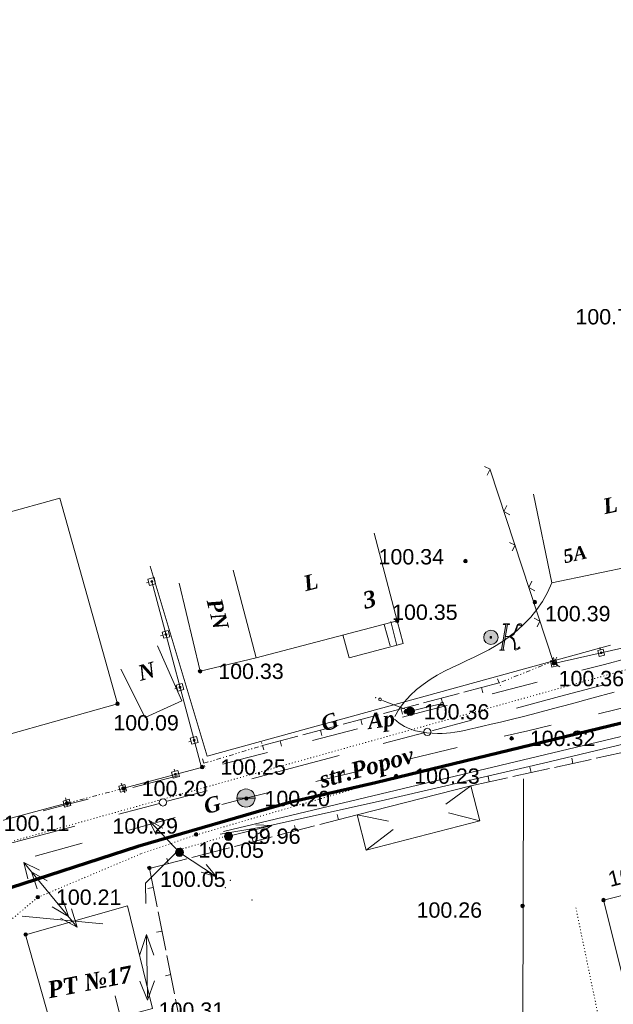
# Model space of a CAD drawing. Header units: millimetres. Extents: x 9396 to 25236, y 15106 to 31102.
# Tile 207 of 256: x 11472 to 11538, y 16550 to 16659. Entities that reach past the tile are written whole.
import ezdxf
from ezdxf.enums import TextEntityAlignment as Align

# ---------------------------------------------------------------- set-up
doc = ezdxf.new("R2010")
doc.units = ezdxf.units.MM
for name, pattern in [('DIVIDE', [1.25, 0.5, -0.25, 0, -0.25, 0, -0.25]), ('DOT', [0.25, 0, -0.25]), ('HIDDEN', [0.375, 0.25, -0.125])]:
    doc.linetypes.add(name, pattern=pattern)
for name, color, linetype, lineweight, true_color in [('1001010', 7, 'Continuous', 9, 0x000000), ('10010110', 7, 'Continuous', 20, 0xa25100), ('1070000', 7, 'DOT', 9, 0x000000), ('2030012', 7, 'Continuous', 9, 0x000000), ('21100200', 7, 'HIDDEN', 0, 0x800080), ('3000105', 7, 'DIVIDE', 9, 0x000000), ('3000130', 7, 'Continuous', 9, 0x000000), ('3000210', 7, 'Continuous', 9, 0x000000), ('3000220', 7, 'Continuous', 9, 0x000000), ('3000260', 7, 'Continuous', 9, 0x000000), ('5010123', 7, 'Continuous', 9, 0x008000), ('5010210', 7, 'Continuous', 20, 0x008000), ('5010410', 7, 'Continuous', 9, 0x000000), ('5010420', 7, 'Continuous', 9, 0x000000), ('6011210', 1, 'Continuous', 9, 0xff0000), ('6011300', 1, 'Continuous', 20, 0xff0000), ('6011400', 7, 'Continuous', 9, 0xc0c0c0), ('8010110', 7, 'Continuous', 20, 0x0080ff), ('8010120', 7, 'Continuous', 20, 0x0080ff), ('9010110', 7, 'Continuous', 9, 0x000000), ('9010120', 7, 'Continuous', 20, 0x000000)]:
    doc.layers.add(name, color=color, linetype=linetype, lineweight=lineweight, true_color=true_color)
doc.layers.add('Канализация', color=1, linetype='Continuous', lineweight=70)
doc.styles.add('1', font='timesbi.ttf', dxfattribs={"height": 0.0012697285})
doc.styles.add('10', font='timesbi.ttf', dxfattribs={"height": 0.001481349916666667})
doc.styles.add('2', font='timesbi.ttf', dxfattribs={"height": 0.001692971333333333})
doc.styles.add('3', font='timesbi.ttf', dxfattribs={"height": 0.001692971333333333})
doc.styles.add('9', font='timesbi.ttf', dxfattribs={"height": 0.001692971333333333})
doc.styles.add('F2', font='arial.ttf', dxfattribs={"height": 0.001692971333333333})

# ---------------------------------------------------------------- blocks, each defined once
blk = doc.blocks.new('SYMBOL21100200')
at = {"true_color": 0x800080}
h = blk.add_hatch(color=216, dxfattribs=at)
edge = h.paths.add_edge_path()
edge.add_arc((0, 0), 0.1, 0, 360)
at = {"color": 216, "linetype": 'Continuous', "lineweight": 0, "true_color": 0x800080}
blk.add_circle((0, 0), 0.1, dxfattribs=at)
blk = doc.blocks.new('SYMBOL5010410')
at = {"true_color": 0xffffff}
for points in [[(0.6715, 0.711), (0.8295, 0.711), (0.5925, -0.6715), (0.474, -0.711), (0.7505, -0.711), (0.6715, -0.6715), (0.9085, 0.711), (1.027, 0.711), (1.027, 0.7505), (0.711, 0.7505)], [(1, 0.05), (1.15, 0.15), (1.3035, 0.2765), (1.3825, 0.474), (1.4615, 0.711), (1.5405, 0.7505), (1.659, 0.7505), (1.6985, 0.6715), (1.659, 0.632), (1.58, 0.6715), (1.5405, 0.711), (1.4615, 0.632), (1.422, 0.4345), (1.264, 0.158), (1.106, 0.0395), (1.264, -0.079), (1.343, -0.316), (1.343, -0.553), (1.3825, -0.632), (1.501, -0.5925), (1.58, -0.5135), (1.6195, -0.5925), (1.4615, -0.6715), (1.3825, -0.711), (1.3035, -0.6715), (1.3035, -0.553), (1.3035, -0.316), (1.2245, -0.1185), (1.106, 0)], [(-0.0395, -0.0395), (0.0395, -0.0395), (0.0395, 0.0395), (-0.0395, 0.0395)]]:
    blk.add_hatch(color=7, dxfattribs=at).paths.add_polyline_path(points)
h = blk.add_hatch(color=7, dxfattribs=at)
edge = h.paths.add_edge_path()
edge.add_arc((0, 0), 0.395, 0, 360)
at = {"color": 18, "linetype": 'Continuous', "lineweight": 0, "true_color": 0x000000, "flags": 128}
for points in [[(0.6715, 0.711), (0.8295, 0.711), (0.5925, -0.6715), (0.474, -0.711), (0.7505, -0.711), (0.6715, -0.6715), (0.9085, 0.711), (1.027, 0.711), (1.027, 0.7505), (0.711, 0.7505), (0.6715, 0.711)], [(1, 0.05), (1, 0.05), (1.15, 0.15), (1.3035, 0.2765), (1.3825, 0.474), (1.4615, 0.711), (1.5405, 0.7505), (1.659, 0.7505), (1.6985, 0.6715), (1.659, 0.632), (1.58, 0.6715), (1.5405, 0.711), (1.4615, 0.632), (1.422, 0.4345), (1.264, 0.158), (1.106, 0.0395), (1.264, -0.079), (1.343, -0.316), (1.343, -0.553), (1.3825, -0.632), (1.501, -0.5925), (1.58, -0.5135), (1.6195, -0.5925), (1.4615, -0.6715), (1.3825, -0.711), (1.3035, -0.6715), (1.3035, -0.553), (1.3035, -0.316), (1.2245, -0.1185), (1.106, 0), (1, 0.05)], [(-0.0395, -0.0395), (0.0395, -0.0395), (0.0395, 0.0395), (-0.0395, 0.0395)]]:
    blk.add_lwpolyline(points, close=True, dxfattribs=at)
blk.add_lwpolyline([(1, 0.05), (0.8, 0.05)], dxfattribs=at)
at = {"color": 3, "linetype": 'Continuous', "lineweight": 0, "true_color": 0x00ea00}
blk.add_circle((0, 0), 0.395, dxfattribs=at)
blk = doc.blocks.new('SYMBOL2030012')
at = {"true_color": 0xffffff}
h = blk.add_hatch(color=7, dxfattribs=at)
edge = h.paths.add_edge_path()
edge.add_arc((0, 0), 0.225, 0, 360)
at = {"true_color": 0x000000}
h = blk.add_hatch(color=18, dxfattribs=at)
edge = h.paths.add_edge_path()
edge.add_arc((0, 0), 0.05, 0, 360)
at = {"color": 18, "linetype": 'Continuous', "lineweight": 0, "true_color": 0x000000}
for radius in [0.225, 0.05]:
    blk.add_circle((0, 0), radius, dxfattribs=at)
blk = doc.blocks.new('SYMBOL5010420')
at = {"true_color": 0xffffff}
h = blk.add_hatch(color=7, dxfattribs=at)
edge = h.paths.add_edge_path()
edge.add_arc((0, 0), 0.5, 0, 360)
at = {"color": 18, "linetype": 'Continuous', "lineweight": 9, "true_color": 0x000000, "flags": 128}
blk.add_lwpolyline([(-0.5, 0), (0.5, 0)], dxfattribs=at)
at = {"color": 18, "linetype": 'Continuous', "lineweight": 9, "true_color": 0x000000}
blk.add_circle((0, 0), 0.5, dxfattribs=at)

msp = doc.modelspace()

# ---------------------------------------------------------------- linework, layer by layer
at = {"layer": '1001010', "color": 253}
for p, q in [((11531.06583698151, 16596.42985991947), (11529.03091098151, 16606.22065991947)), ((11511.43135698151, 16601.92985991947), (11513.97918298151, 16592.25985991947)), ((11531.06597498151, 16596.42985991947), (11546.53798298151, 16599.64545991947)), ((11495.85506698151, 16597.82585991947), (11498.40293898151, 16588.15585991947)), ((11492.22718498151, 16586.68145991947), (11489.90505898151, 16596.40825991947)), ((11513.97918298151, 16592.25985991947), (11498.40277698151, 16588.15585991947)), ((11513.94624698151, 16589.54049991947), (11513.26866698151, 16592.18293991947)), ((11514.65117298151, 16589.74145991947), (11513.97918298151, 16592.25985991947)), ((11513.20086298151, 16589.47273991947), (11512.52337498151, 16591.84417991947)), ((11490.20198898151, 16583.43065991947), (11487.52473413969, 16589.50458908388)), ((11498.40277698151, 16588.15585991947), (11492.22718498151, 16586.68145991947)), ((11486.16838698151, 16581.58945991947), (11483.4671789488, 16586.89616074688)), ((11486.16838698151, 16581.58945991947), (11490.20198898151, 16583.43065991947)), ((11522.11129298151, 16574.04745991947), (11519.35062498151, 16572.02475991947)), ((11509.55837498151, 16570.82505991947), (11510.55298698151, 16566.95065991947)), ((11509.55837498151, 16570.82505991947), (11513.01801298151, 16570.14331991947)), ((11523.10583498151, 16570.17305991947), (11519.62598098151, 16571.06109991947)), ((11510.55298698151, 16566.95065991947), (11513.52277098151, 16569.22555991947)), ((11536.75799098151, 16561.43745991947), (11548.84407698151, 16564.46701991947)), ((11484.20752098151, 16560.78305991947), (11472.94398498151, 16557.61705991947))]:
    msp.add_line(p, q, dxfattribs=at)
for points in [[(11476.72167233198, 16605.798395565, 0), (11457.59807504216, 16600.49698819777, 0), (11463.88934024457, 16578.09690496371, 0)], [(11476.72167233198, 16605.798395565, 0), (11483.09783048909, 16583.0954081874, 0.07890326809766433), (11463.95227064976, 16577.71835733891, 0.07890326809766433)], [(11514.65117298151, 16589.74145991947, 0), (11508.65797098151, 16588.16105991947, 0), (11507.98372698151, 16590.69233991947, 0)], [(11510.55298698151, 16566.95065991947, 0), (11523.10583498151, 16570.17305991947, 0), (11522.11129298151, 16574.04745991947, 0), (11509.55837498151, 16570.82505991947, 0)], [(11548.84407698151, 16564.46701991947, 0), (11554.49798298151, 16541.93745991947, 0), (11542.41799298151, 16538.85745991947, 0), (11536.75799098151, 16561.43745991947, 0)], [(11472.94398498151, 16557.61705991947, 0), (11476.05797698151, 16546.53745991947, 0), (11486.97798698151, 16549.45745991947, 0), (11484.20752098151, 16560.78305991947, 0)]]:
    msp.add_polyline3d(points, dxfattribs=at)
at = {"layer": '10010110'}
for points in [[(11513.71944980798, 16581.69050795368, 0), (11514.20975670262, 16582.54472254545, 0), (11514.77743180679, 16583.31951546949, 0), (11515.41190370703, 16584.02170436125, 0), (11516.1026009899, 16584.65810685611, 0), (11516.83895224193, 16585.23554058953, 0), (11517.61038604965, 16585.7608231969, 0), (11518.40633099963, 16586.24077231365, 0), (11519.21621567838, 16586.68220557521, 0), (11520.03098787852, 16587.0926861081, 0), (11520.84767221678, 16587.48275900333, 0), (11521.66481251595, 16587.86371484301, 0), (11522.48095259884, 16588.24684420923, 0), (11523.29463628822, 16588.64343768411, 0), (11524.10440740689, 16589.06478584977, 0), (11524.90880977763, 16589.5221792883, 0), (11525.70638722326, 16590.02690858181, 0), (11526.49451026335, 16590.58890914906, 0), (11527.26585620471, 16591.21269575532, 0), (11528.01192905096, 16591.9014280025, 0), (11528.72423280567, 16592.65826549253, 0), (11529.39427147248, 16593.48636782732, 0), (11530.01354905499, 16594.3888946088, 0), (11530.57356955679, 16595.36900543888, 0), (11531.06583698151, 16596.42985991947, 0)], [(11537.93691032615, 16584.38459447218, 0), (11535.4781410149, 16583.71622126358, 0), (11533.23768868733, 16583.10493737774, 0), (11531.23981598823, 16582.56817282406, 0), (11529.47398643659, 16582.10375839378, 0), (11527.92096376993, 16581.70462507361, 0), (11526.56151172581, 16581.36370385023, 0), (11525.37639404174, 16581.07392571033, 0), (11524.34637445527, 16580.82822164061, 0), (11523.45221670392, 16580.61952262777, 0), (11522.67468452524, 16580.44075965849, 0), (11521.99467232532, 16580.28599670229, 0), (11521.3935971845, 16580.15382966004, 0), (11520.85300685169, 16580.0439874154, 0), (11520.35444907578, 16579.95619885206, 0), (11519.87947160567, 16579.89019285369, 0), (11519.40962219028, 16579.84569830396, 0), (11518.92644857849, 16579.82244408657, 0), (11518.41149851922, 16579.82015908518, 0), (11517.85168553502, 16579.84026335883, 0), (11517.2553862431, 16579.89094166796, 0), (11516.63634303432, 16579.98206994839, 0), (11516.00829829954, 16580.1235241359, 0), (11515.38499442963, 16580.3251801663, 0), (11514.78017381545, 16580.59691397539, 0), (11514.20757884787, 16580.94860149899, 0), (11513.68095191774, 16581.39011867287, 0)]]:
    msp.add_polyline3d(points, dxfattribs=at)
at = {"layer": '1070000', "color": 253}
for p, q in [((11491.77277498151, 16568.62785991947), (11513.86678098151, 16575.04345991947)), ((11489.93994556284, 16566.99481862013, 195.6095914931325), (11495.25341069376, 16568.54055393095, 155.2660577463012)), ((11536.56978298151, 16546.79283991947), (11533.65936298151, 16560.81575991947))]:
    msp.add_line(p, q, dxfattribs=at)
for points in [[(11460.55558698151, 16564.87705991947, 0), (11543.21887498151, 16587.96113991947, 0), (11664.39722698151, 16617.32993991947, 0)], [(11592.44759298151, 16593.66465991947, 0), (11553.56643698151, 16584.29329991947, 0), (11513.86678098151, 16575.04345991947, 0)], [(11468.82719098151, 16557.17265991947, 0), (11474.29118698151, 16561.73145991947, 0), (11485.73637898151, 16566.56225991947, 0), (11491.77277498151, 16568.62785991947, 0)]]:
    msp.add_polyline3d(points, dxfattribs=at)
at = {"layer": '3000105', "color": 253}
for p, q in [((11531.36682014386, 16587.87173600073), (11525.25357498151, 16585.39585991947)), ((11531.55451209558, 16587.40830128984), (11531.14158980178, 16588.42785765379)), ((11525.06588302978, 16585.85929463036), (11525.47880532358, 16584.8397382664)), ((11499.25806987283, 16578.01183241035), (11498.93844751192, 16579.06437293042)), ((11492.64518698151, 16576.52625991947), (11499.11278698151, 16578.49025991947)), ((11492.49990409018, 16577.0046874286), (11492.8195264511, 16575.95214690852)), ((11477.52020098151, 16572.12547991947), (11483.76660098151, 16573.74867991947)), ((11483.89235520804, 16573.26475236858), (11483.61569590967, 16574.32939298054)), ((11477.39444675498, 16572.60940747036), (11477.67110605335, 16571.54476685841))]:
    msp.add_line(p, q, dxfattribs=at)
at = {"layer": '3000130', "color": 253}
for p, q in [((11486.31088953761, 16596.42672905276, 100.20121), (11486.55088953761, 16596.49672905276, 100.20121)), ((11531.28438298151, 16587.55225991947), (11546.90998498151, 16591.04105991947)), ((11487.86088953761, 16590.58672905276, 100.20121), (11488.10088953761, 16590.65672905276, 100.20121)), ((11536.37088953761, 16589.30672905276), (11536.43088953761, 16589.05672905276)), ((11531.15088953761, 16588.13672905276), (11531.21088953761, 16587.89672905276)), ((11489.42088953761, 16584.74672905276, 100.20121), (11489.66088953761, 16584.81672905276, 100.20121)), ((11490.98088953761, 16578.90672905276, 100.20121), (11491.22088953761, 16578.97672905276, 100.20121)), ((11489.35088953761, 16575.89672905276, 100.20121), (11489.41088953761, 16575.65672905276, 100.20121)), ((11483.50088953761, 16574.33672905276, 100.20121), (11483.57088953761, 16574.09672905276, 100.20121)), ((11477.36088953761, 16572.70672905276), (11477.43088953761, 16572.46672905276)), ((11453.82716698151, 16565.81305991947), (11477.52020098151, 16572.12547991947))]:
    msp.add_line(p, q, dxfattribs=at)
msp.add_polyline3d([(11483.66039586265, 16573.75741060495, 200.40242), (11492.35515698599, 16576.07601357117, 156.7456183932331), (11486.88575538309, 16596.58626958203, 0)], dxfattribs=at)
for points in [[(11487.31088953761, 16596.33672905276, 100.20121), (11487.13088953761, 16597.01672905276, 100.20121), (11486.46088953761, 16596.83672905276, 100.20121), (11486.64088953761, 16596.15672905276, 100.20121), (11487.31088953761, 16596.33672905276, 100.20121)], [(11486.89088953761, 16596.48672905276, 100.20121), (11486.94088953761, 16596.49672905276, 100.20121), (11486.97088953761, 16596.53672905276, 100.20121), (11486.99088953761, 16596.58672905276, 100.20121), (11486.97088953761, 16596.63672905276, 100.20121), (11486.94088953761, 16596.67672905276, 100.20121), (11486.89088953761, 16596.68672905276, 100.20121), (11486.83088953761, 16596.67672905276, 100.20121), (11486.80088953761, 16596.63672905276, 100.20121), (11486.78088953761, 16596.58672905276, 100.20121), (11486.80088953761, 16596.53672905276, 100.20121), (11486.83088953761, 16596.49672905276, 100.20121), (11486.89088953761, 16596.48672905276, 100.20121)], [(11488.87088953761, 16590.49672905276, 100.20121), (11488.69088953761, 16591.17672905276, 100.20121), (11488.01088953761, 16590.99672905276, 100.20121), (11488.20088953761, 16590.31672905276, 100.20121), (11488.87088953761, 16590.49672905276, 100.20121)], [(11488.44088953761, 16590.64672905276, 100.20121), (11488.49088953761, 16590.65672905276, 100.20121), (11488.53088953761, 16590.69672905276, 100.20121), (11488.54088953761, 16590.74672905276, 100.20121), (11488.53088953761, 16590.79672905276, 100.20121), (11488.49088953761, 16590.82672905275, 100.20121), (11488.44088953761, 16590.84672905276, 100.20121), (11488.39088953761, 16590.82672905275, 100.20121), (11488.36088953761, 16590.79672905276, 100.20121), (11488.34088953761, 16590.74672905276, 100.20121), (11488.36088953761, 16590.69672905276, 100.20121), (11488.39088953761, 16590.65672905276, 100.20121), (11488.44088953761, 16590.64672905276, 100.20121)], [(11536.27088953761, 16588.30672905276, 0), (11536.88088953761, 16588.44672905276, 0), (11536.73088953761, 16589.12672905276, 0), (11536.12088953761, 16588.98672905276, 0), (11536.27088953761, 16588.30672905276, 0)], [(11536.50088953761, 16588.62672905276, 0), (11536.55088953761, 16588.63672905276, 0), (11536.58088953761, 16588.66672905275, 0), (11536.60088953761, 16588.71672905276, 0), (11536.58088953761, 16588.76672905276, 0), (11536.55088953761, 16588.79672905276, 0), (11536.50088953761, 16588.81672905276, 0), (11536.45088953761, 16588.79672905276, 0), (11536.42088953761, 16588.76672905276, 0), (11536.41088953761, 16588.71672905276, 0), (11536.42088953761, 16588.66672905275, 0), (11536.45088953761, 16588.63672905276, 0), (11536.50088953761, 16588.62672905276, 0)], [(11531.06088953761, 16587.14672905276, 0), (11531.66088953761, 16587.27672905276, 0), (11531.51088953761, 16587.96672905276, 0), (11530.90088953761, 16587.82672905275, 0), (11531.06088953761, 16587.14672905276, 0)], [(11531.28088953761, 16587.45672905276, 0), (11531.33088953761, 16587.46672905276, 0), (11531.37088953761, 16587.50672905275, 0), (11531.38088953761, 16587.55672905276, 0), (11531.37088953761, 16587.59672905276, 0), (11531.33088953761, 16587.63672905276, 0), (11531.28088953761, 16587.64672905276, 0), (11531.24088953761, 16587.63672905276, 0), (11531.20088953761, 16587.59672905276, 0), (11531.19088953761, 16587.55672905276, 0), (11531.20088953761, 16587.50672905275, 0), (11531.24088953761, 16587.46672905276, 0), (11531.28088953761, 16587.45672905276, 0)], [(11490.43088953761, 16584.65672905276, 100.20121), (11490.25088953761, 16585.33672905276, 100.20121), (11489.57088953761, 16585.15672905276, 100.20121), (11489.75088953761, 16584.47672905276, 100.20121), (11490.43088953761, 16584.65672905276, 100.20121)], [(11490.00088953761, 16584.80672905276, 100.20121), (11490.05088953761, 16584.81672905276, 100.20121), (11490.09088953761, 16584.85672905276, 100.20121), (11490.10088953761, 16584.90672905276, 100.20121), (11490.09088953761, 16584.95672905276, 100.20121), (11490.05088953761, 16584.98672905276, 100.20121), (11490.00088953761, 16585.00672905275, 100.20121), (11489.95088953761, 16584.98672905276, 100.20121), (11489.91088953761, 16584.95672905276, 100.20121), (11489.90088953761, 16584.90672905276, 100.20121), (11489.91088953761, 16584.85672905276, 100.20121), (11489.95088953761, 16584.81672905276, 100.20121), (11490.00088953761, 16584.80672905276, 100.20121)], [(11491.99088953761, 16578.81672905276, 100.20121), (11491.81088953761, 16579.49672905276, 100.20121), (11491.13088953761, 16579.31672905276, 100.20121), (11491.31088953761, 16578.63672905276, 100.20121), (11491.99088953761, 16578.81672905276, 100.20121)], [(11491.56088953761, 16578.96672905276, 100.20121), (11491.61088953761, 16578.97672905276, 100.20121), (11491.64088953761, 16579.01672905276, 100.20121), (11491.66088953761, 16579.06672905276, 100.20121), (11491.64088953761, 16579.11672905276, 100.20121), (11491.61088953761, 16579.14672905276, 100.20121), (11491.56088953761, 16579.16672905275, 100.20121), (11491.51088953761, 16579.14672905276, 100.20121), (11491.47088953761, 16579.11672905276, 100.20121), (11491.46088953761, 16579.06672905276, 100.20121), (11491.47088953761, 16579.01672905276, 100.20121), (11491.51088953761, 16578.97672905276, 100.20121), (11491.56088953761, 16578.96672905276, 100.20121)], [(11489.25088953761, 16574.88672905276, 100.20121), (11489.93088953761, 16575.06672905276, 100.20121), (11489.75088953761, 16575.74672905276, 100.20121), (11489.07088953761, 16575.56672905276, 100.20121), (11489.25088953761, 16574.88672905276, 100.20121)], [(11489.50088953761, 16575.21672905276, 100.20121), (11489.55088953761, 16575.22672905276, 100.20121), (11489.59088953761, 16575.26672905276, 100.20121), (11489.60088953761, 16575.31672905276, 100.20121), (11489.59088953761, 16575.36672905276, 100.20121), (11489.55088953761, 16575.40672905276, 100.20121), (11489.50088953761, 16575.41672905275, 100.20121), (11489.45088953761, 16575.40672905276, 100.20121), (11489.41088953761, 16575.36672905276, 100.20121), (11489.40088953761, 16575.31672905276, 100.20121), (11489.41088953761, 16575.26672905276, 100.20121), (11489.45088953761, 16575.22672905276, 100.20121), (11489.50088953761, 16575.21672905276, 100.20121)], [(11483.41088953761, 16573.32672905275, 100.20121), (11484.09088953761, 16573.50672905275, 100.20121), (11483.91088953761, 16574.18672905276, 100.20121), (11483.23088953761, 16574.00672905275, 100.20121), (11483.41088953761, 16573.32672905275, 100.20121)], [(11483.66088953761, 16573.65672905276, 100.20121), (11483.71088953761, 16573.66672905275, 100.20121), (11483.75088953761, 16573.70672905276, 100.20121), (11483.76088953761, 16573.75672905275, 100.20121), (11483.75088953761, 16573.80672905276, 100.20121), (11483.71088953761, 16573.84672905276, 100.20121), (11483.66088953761, 16573.85672905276, 100.20121), (11483.61088953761, 16573.84672905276, 100.20121), (11483.57088953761, 16573.80672905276, 100.20121), (11483.56088953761, 16573.75672905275, 100.20121), (11483.57088953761, 16573.70672905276, 100.20121), (11483.61088953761, 16573.66672905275, 100.20121), (11483.66088953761, 16573.65672905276, 100.20121)], [(11477.26088953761, 16571.69672905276, 0), (11477.95088953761, 16571.87672905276, 0), (11477.77088953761, 16572.55672905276, 0), (11477.08088953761, 16572.36672905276, 0), (11477.26088953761, 16571.69672905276, 0)], [(11477.52088953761, 16572.02672905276, 0), (11477.57088953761, 16572.03672905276, 0), (11477.60088953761, 16572.07672905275, 0), (11477.62088953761, 16572.12672905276, 0), (11477.60088953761, 16572.17672905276, 0), (11477.57088953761, 16572.21672905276, 0), (11477.52088953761, 16572.22672905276, 0), (11477.46088953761, 16572.21672905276, 0), (11477.43088953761, 16572.17672905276, 0), (11477.41088953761, 16572.12672905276, 0), (11477.43088953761, 16572.07672905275, 0), (11477.46088953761, 16572.03672905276, 0), (11477.52088953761, 16572.02672905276, 0)]]:
    msp.add_polyline3d(points, close=True, dxfattribs=at)
at = {"layer": '3000210', "color": 253}
msp.add_line((11527.83618355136, 16532.44293940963), (11527.90925101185, 16574.81965684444), dxfattribs=at)
at = {"layer": '3000220', "color": 253}
for p, q in [((11525.25088953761, 16585.39672905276), (11521.34088953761, 16584.36672905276)), ((11523.30088953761, 16584.87672905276), (11523.45088953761, 16584.29672905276)), ((11520.81088953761, 16584.21672905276), (11516.89088953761, 16583.18672905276)), ((11518.85088953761, 16583.70672905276), (11519.00088953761, 16583.12672905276)), ((11516.36088953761, 16583.04672905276), (11512.45088953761, 16582.01672905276)), ((11514.41088953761, 16582.52672905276), (11514.56088953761, 16581.94672905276)), ((11511.92088953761, 16581.87672905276), (11508.00088953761, 16580.83672905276)), ((11509.96088953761, 16581.35672905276), (11510.11088953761, 16580.77672905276)), ((11507.47088953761, 16580.69672905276), (11503.56088953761, 16579.66672905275)), ((11505.51088953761, 16580.17672905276), (11505.67088953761, 16579.59672905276)), ((11503.02088953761, 16579.52672905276), (11499.11088953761, 16578.48672905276)), ((11501.07088953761, 16579.00672905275), (11501.22088953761, 16578.42672905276)), ((11535.96088953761, 16577.07672905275), (11540.03088953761, 16577.96672905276)), ((11531.34088953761, 16576.06672905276), (11535.41088953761, 16576.95672905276)), ((11533.38088953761, 16576.50672905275), (11533.25088953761, 16577.09672905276)), ((11526.73088953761, 16575.05672905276), (11530.79088953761, 16575.94672905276)), ((11528.76088953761, 16575.49672905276), (11528.63088953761, 16576.08672905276)), ((11522.11088953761, 16574.04672905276), (11526.17088953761, 16574.93672905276)), ((11524.14088953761, 16574.48672905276), (11524.01088953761, 16575.07672905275)), ((11505.42088953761, 16569.76672905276), (11509.56088953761, 16570.82672905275)), ((11507.49088953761, 16570.29672905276), (11507.34088953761, 16570.87672905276)), ((11500.72088953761, 16568.55672905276), (11504.86088953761, 16569.61672905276)), ((11502.79088953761, 16569.08672905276), (11502.64088953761, 16569.66672905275)), ((11496.02088953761, 16567.34672905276), (11500.16088953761, 16568.41672905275)), ((11498.09088953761, 16567.87672905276), (11497.94088953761, 16568.46672905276)), ((11491.32088953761, 16566.14672905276), (11495.46088953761, 16567.20672905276)), ((11493.39088953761, 16566.67672905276), (11493.24088953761, 16567.25672905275)), ((11486.62088953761, 16564.93672905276), (11490.76088953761, 16565.99672905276)), ((11488.69088953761, 16565.46672905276), (11488.54088953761, 16566.04672905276)), ((11487.47088953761, 16560.70672905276), (11486.62088953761, 16564.93672905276)), ((11487.04088953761, 16562.81672905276), (11486.46088953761, 16562.70672905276)), ((11488.43088953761, 16555.89672905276), (11487.58088953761, 16560.12672905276)), ((11488.01088953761, 16558.01672905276), (11487.42088953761, 16557.89672905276)), ((11489.40088953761, 16551.08672905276), (11488.55088953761, 16555.31672905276)), ((11488.97088953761, 16553.20672905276), (11488.39088953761, 16553.08672905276)), ((11490.36088953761, 16546.27672905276), (11489.51088953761, 16550.51672905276))]:
    msp.add_line(p, q, dxfattribs=at)
at = {"layer": '3000260', "color": 253}
msp.add_line((11531.28438298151, 16587.55225991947), (11524.24500298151, 16608.91845991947), dxfattribs=at)
for points in [[(11523.91088953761, 16608.33672905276, 0), (11524.23088953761, 16608.97672905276, 0), (11523.60088953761, 16609.27672905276, 0)], [(11526.41088953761, 16603.93672905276, 0), (11525.76088953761, 16604.31672905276, 0), (11526.07088953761, 16604.98672905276, 0)], [(11526.67088953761, 16599.95672905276, 0), (11526.99088953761, 16600.59672905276, 0), (11526.36088953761, 16600.90672905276, 0)], [(11529.17088953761, 16595.55672905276, 0), (11528.52088953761, 16595.93672905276, 0), (11528.83088953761, 16596.60672905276, 0)], [(11529.43088953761, 16591.58672905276, 0), (11529.74088953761, 16592.22672905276, 0), (11529.12088953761, 16592.52672905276, 0)], [(11531.93088953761, 16587.18672905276, 0), (11531.28088953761, 16587.56672905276, 0), (11531.59088953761, 16588.23672905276, 0)]]:
    msp.add_polyline3d(points, dxfattribs=at)
at = {"layer": '5010123'}
msp.add_line((11494.78897086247, 16569.02110595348), (11606.17720712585, 16595.58157650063), dxfattribs=at)
msp.add_polyline3d([(11606.17720712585, 16595.58157650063, 0), (11601.46810039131, 16594.11322237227, 0), (11588.90539190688, 16590.84475480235, 0), (11571.09284925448, 16586.40635152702, 0), (11550.63424001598, 16581.42819028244, 0), (11530.13333177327, 16576.54044880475, 0), (11512.19389210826, 16572.37330483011, 0), (11499.41968860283, 16569.55693609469, 0), (11494.41448883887, 16568.72152033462, 0)], dxfattribs=at)
at = {"layer": '5010210'}
for p, q in [((11539.33088953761, 16588.07672905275), (11536.85088953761, 16587.42672905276)), ((11536.85088953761, 16587.42672905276), (11534.38088953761, 16586.78672905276)), ((11524.46088953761, 16584.19672905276), (11529.42088953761, 16585.49672905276)), ((11517.02088953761, 16582.26672905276), (11514.55088953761, 16581.61672905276)), ((11519.50088953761, 16582.90672905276), (11517.02088953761, 16582.26672905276)), ((11504.63088953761, 16579.03672905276), (11509.59088953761, 16580.32672905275)), ((11497.20088953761, 16577.09672905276), (11494.72088953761, 16576.44672905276)), ((11499.67088953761, 16577.73672905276), (11497.20088953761, 16577.09672905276)), ((11484.80088953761, 16573.86672905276), (11489.76088953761, 16575.15672905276)), ((11479.85088953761, 16572.56672905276), (11477.37088953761, 16571.92672905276)), ((11477.37088953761, 16571.92672905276), (11474.89088953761, 16571.27672905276))]:
    msp.add_line(p, q, dxfattribs=at)
at = {"layer": '6011210'}
for p, q in [((11489.93558098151, 16566.69905991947), (11486.55320994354, 16570.24441831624)), ((11495.38720098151, 16568.48505991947), (11500.1474987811, 16569.64676765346)), ((11489.93558098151, 16566.69905991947), (11494.03634625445, 16564.01694803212))]:
    msp.add_line(p, q, dxfattribs=at)
for points in [[(11487.3649143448, 16568.66925611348, 0), (11486.55320994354, 16570.24441831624, 0), (11486.55320994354, 16570.24441831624, 0), (11488.08845687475, 16569.35953591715, 0)], [(11498.37742528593, 16569.72947086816, 0), (11500.1474987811, 16569.64676765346, 0), (11500.1474987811, 16569.64676765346, 0), (11498.61450849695, 16568.7579815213, 0)], [(11492.88731665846, 16565.36592208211, 0), (11494.03634625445, 16564.01694803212, 0), (11494.03634625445, 16564.01694803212, 0), (11492.33994688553, 16564.52903121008, 0)]]:
    msp.add_polyline3d(points, dxfattribs=at)
for p in [(11494.99159330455, 16562.79471775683), (11495.53896307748, 16563.63160862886), (11497.94332898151, 16561.46157991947)]:
    msp.add_point(p, dxfattribs=at)
at = {"layer": '6011300'}
for p, q in [((11478.66088953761, 16558.44672905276), (11472.74088953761, 16565.56672905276)), ((11472.56088953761, 16559.67672905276), (11481.47088953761, 16558.80672905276)), ((11478.66088953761, 16558.44672905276), (11478.03088953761, 16560.45672905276)), ((11478.66088953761, 16558.44672905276), (11476.80088953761, 16559.43672905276))]:
    msp.add_line(p, q, dxfattribs=at)
for points in [[(11473.18088953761, 16563.78672905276, 0), (11472.74088953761, 16565.56672905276, 0), (11474.47088953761, 16564.73672905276, 0)], [(11474.24088953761, 16562.66672905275, 0), (11473.60088953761, 16564.53672905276, 0), (11475.32088953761, 16563.56672905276, 0)], [(11477.68088953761, 16559.63672905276, 0), (11475.89088953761, 16560.68672905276, 0), (11477.68088953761, 16559.63672905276, 0), (11476.98088953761, 16561.72672905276, 0)], [(11482.69088953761, 16543.96672905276, 0), (11484.36088953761, 16544.80672905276, 0), (11482.84088953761, 16550.87672905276, 0)]]:
    msp.add_polyline3d(points, dxfattribs=at)
at = {"layer": '6011400'}
msp.add_line((11486.40088953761, 16550.67672905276, 2.247195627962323), (11486.28088953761, 16557.65672905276, 2.247195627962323), dxfattribs=at)
for points in [[(11486.23088953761, 16561.05672905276, 2.247195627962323), (11486.19088953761, 16563.31672905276, 2.247195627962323), (11490.08088953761, 16567.20672905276, 2.247195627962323)], [(11485.52088953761, 16555.31672905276, 2.247195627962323), (11486.28088953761, 16557.65672905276, 2.247195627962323), (11487.12088953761, 16555.34672905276, 2.247195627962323)], [(11486.40088953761, 16550.38672905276, 2.247195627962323), (11485.57088953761, 16552.50672905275, 2.247195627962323), (11486.40088953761, 16550.38672905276, 2.247195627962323), (11487.17088953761, 16552.53672905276, 2.247195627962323)]]:
    msp.add_polyline3d(points, dxfattribs=at)
at = {"layer": '8010110'}
msp.add_polyline3d([(11486.70690998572, 16598.2762919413, 0), (11492.99788449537, 16577.30637690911, 85.30324279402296), (11537.51862717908, 16589.56571185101, 85.30324279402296)], dxfattribs=at)
at = {"layer": '8010120'}
for p, q in [((11541.38088953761, 16583.23672905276, 32.42618044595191), (11536.19088953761, 16581.98672905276, 32.42618044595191)), ((11525.79088953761, 16579.50672905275, 32.42618044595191), (11528.39088953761, 16580.12672905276, 32.42618044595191)), ((11528.39088953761, 16580.12672905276, 32.42618044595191), (11530.99088953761, 16580.74672905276, 32.42618044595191)), ((11520.60088953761, 16578.26672905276, 32.42618044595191), (11515.40088953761, 16577.02672905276, 32.42618044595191)), ((11507.60088953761, 16575.15672905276, 32.42618044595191), (11510.20088953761, 16575.77672905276, 32.42618044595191)), ((11505.00088953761, 16574.53672905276, 32.42618044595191), (11507.60088953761, 16575.15672905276, 32.42618044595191)), ((11486.90088953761, 16569.83672905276, 32.42618044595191), (11489.48088953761, 16570.54672905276, 32.42618044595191)), ((11484.33088953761, 16569.13672905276, 32.42618044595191), (11486.90088953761, 16569.83672905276, 32.42618044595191)), ((11479.18088953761, 16567.71672905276, 32.42618044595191), (11474.02088953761, 16566.29672905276, 32.42618044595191))]:
    msp.add_line(p, q, dxfattribs=at)
msp.add_polyline3d([(11499.81088953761, 16573.29672905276, 32.42618044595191), (11497.28088953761, 16572.69672905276, 32.42618044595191), (11494.63088953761, 16571.96672905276, 32.42618044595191)], dxfattribs=at)
at = {"layer": '9010110', "color": 253}
for q in [(11512.36600792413, 16583.47054570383), (11518.64551083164, 16583.0375779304)]:
    msp.add_line((11515.43748785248, 16582.26389287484), q, dxfattribs=at)
for points in [[(11512.2367824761, 16583.58024141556, 0), (11512.21668628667, 16583.65524141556, 0), (11512.1617824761, 16583.71014522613, 0), (11512.0867824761, 16583.73024141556, 0), (11512.0117824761, 16583.71014522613, 0), (11511.95687866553, 16583.65524141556, 0), (11511.9367824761, 16583.58024141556, 0), (11511.95687866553, 16583.50524141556, 0), (11512.0117824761, 16583.45033760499, 0), (11512.0867824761, 16583.43024141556, 0), (11512.1617824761, 16583.45033760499, 0), (11512.21668628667, 16583.50524141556, 0), (11512.2367824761, 16583.58024141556, 0)], [(11519.08714928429, 16583.10791293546, 0), (11519.06705309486, 16583.18291293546, 0), (11519.01214928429, 16583.23781674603, 0), (11518.93714928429, 16583.25791293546, 0), (11518.86214928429, 16583.23781674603, 0), (11518.80724547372, 16583.18291293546, 0), (11518.78714928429, 16583.10791293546, 0), (11518.80724547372, 16583.03291293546, 0), (11518.86214928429, 16582.97800912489, 0), (11518.93714928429, 16582.95791293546, 0), (11519.01214928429, 16582.97800912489, 0), (11519.06705309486, 16583.03291293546, 0), (11519.08714928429, 16583.10791293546, 0)]]:
    msp.add_polyline3d(points, close=True, dxfattribs=at)
at = {"layer": '9010110'}
msp.add_point((11511.59290394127, 16583.77426512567), dxfattribs=at)
at = {"layer": '9010120', "color": 253}
for p, q in [((11536.78088953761, 16585.18672905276), (11531.91088953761, 16583.88672905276)), ((11531.91088953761, 16583.88672905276), (11527.14088953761, 16582.61672905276)), ((11517.80088953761, 16580.11672905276), (11522.18088953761, 16581.28672905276)), ((11512.44088953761, 16578.69672905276), (11516.92088953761, 16579.88672905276)), ((11507.58088953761, 16577.39672905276), (11502.71088953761, 16576.09672905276)), ((11502.71088953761, 16576.09672905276), (11497.94088953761, 16574.82672905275)), ((11488.59088953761, 16572.33672905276), (11492.98088953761, 16573.50672905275)), ((11483.24088953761, 16570.90672905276), (11487.72088953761, 16572.10672905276)), ((11478.37088953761, 16569.60672905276), (11473.51088953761, 16568.31672905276)), ((11473.51088953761, 16568.31672905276), (11468.74088953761, 16567.03672905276))]:
    msp.add_line(p, q, dxfattribs=at)
for points in [[(11517.31088953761, 16579.58672905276, 0), (11517.51088953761, 16579.64672905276, 0), (11517.66088953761, 16579.78672905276, 0), (11517.71088953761, 16579.99672905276, 0), (11517.66088953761, 16580.19672905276, 0), (11517.51088953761, 16580.33672905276, 0), (11517.31088953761, 16580.39672905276, 0), (11517.11088953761, 16580.33672905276, 0), (11516.96088953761, 16580.19672905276, 0), (11516.91088953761, 16579.99672905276, 0), (11516.96088953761, 16579.78672905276, 0), (11517.11088953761, 16579.64672905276, 0), (11517.31088953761, 16579.58672905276, 0)], [(11488.11088953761, 16571.80672905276, 0), (11488.31088953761, 16571.85672905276, 0), (11488.46088953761, 16572.00672905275, 0), (11488.51088953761, 16572.20672905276, 0), (11488.46088953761, 16572.40672905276, 0), (11488.31088953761, 16572.55672905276, 0), (11488.11088953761, 16572.60672905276, 0), (11487.91088953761, 16572.55672905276, 0), (11487.76088953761, 16572.40672905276, 0), (11487.71088953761, 16572.20672905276, 0), (11487.76088953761, 16572.00672905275, 0), (11487.91088953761, 16571.85672905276, 0), (11488.11088953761, 16571.80672905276, 0)]]:
    msp.add_polyline3d(points, close=True, dxfattribs=at)
at = {"layer": 'Канализация'}
msp.add_lwpolyline([(12482.64566970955, 16828.36200934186), (12395.02478846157, 16816.41383611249), (12319.12136922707, 16796.90720522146), (12252.64421192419, 16776.55960369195), (12190.49239309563, 16759.14786976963), (12087.58429673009, 16730.1227876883), (12024.07397087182, 16711.52263233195), (11976.95217214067, 16696.8274047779), (11933.13733160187, 16684.23489011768), (11881.80316998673, 16672.65406536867), (11826.69232594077, 16656.62700990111), (11776.03530677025, 16643.39049736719), (11736.67224670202, 16635.57852316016), (11703.65781926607, 16626.1453027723), (11644.92726752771, 16610.64723942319), (11593.61359440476, 16594.35312553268), (11558.47169705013, 16585.74753431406), (11511.56869408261, 16574.37937143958), (11502.07665564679, 16572.20204938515), (11485.34733511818, 16567.33690798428), (11469.8708347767, 16562.33525987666), (11458.74567240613, 16557.6150995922)], dxfattribs=at)

# ---------------------------------------------------------------- block references
at = {"layer": '2030012', "color": 253, "xscale": 2, "yscale": 2, "zscale": 2}
for p in [(11515.43748785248, 16582.26389287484), (11495.35001915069, 16568.46809758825, 199.6418505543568), (11489.93558098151, 16566.69905991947)]:
    msp.add_blockref('SYMBOL2030012', p, dxfattribs=at)
at = {"layer": '21100200', "xscale": 2, "yscale": 2, "zscale": 2}
for p in [(11521.51798098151, 16598.83745991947, 200.68), (11529.17798098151, 16594.31745991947, 200.78), (11513.97798098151, 16592.25745991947, 200.7), (11531.27798098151, 16587.55745991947, 200.72), (11492.21798098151, 16586.67745991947, 200.66), (11483.09783048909, 16583.0954081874, 200.18), (11514.91488098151, 16582.20981991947, 200.72364), (11526.61798098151, 16579.27745991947, 200.64), (11492.44760098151, 16576.10995991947, 200.5005), (11513.85798098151, 16575.11745991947, 200.46), (11483.76660098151, 16573.74867991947, 200.40242), (11497.32340098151, 16572.64289991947, 200.40006), (11477.52020098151, 16572.12547991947, 200.21102), (11491.77798098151, 16568.67745991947, 200.58), (11495.38720098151, 16568.48505991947, 199.91824), (11490.02180098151, 16566.94663991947, 200.0941), (11486.61798098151, 16564.97745991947, 200.1), (11474.29798098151, 16561.75745991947, 200.42), (11536.75798098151, 16561.43745991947, 200.58), (11527.81798098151, 16560.79745991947, 200.52), (11472.95798098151, 16557.63745991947, 200.46)]:
    msp.add_blockref('SYMBOL21100200', p, dxfattribs=at)
at = {"layer": '5010410', "color": 0, "xscale": 2, "yscale": 2, "zscale": 2}
msp.add_blockref('SYMBOL5010410', (11524.32598498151, 16590.42065991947), dxfattribs=at)
at = {"layer": '5010420', "color": 253, "xscale": 2, "yscale": 2, "zscale": 2}
msp.add_blockref('SYMBOL5010420', (11497.28218828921, 16572.69471757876, 196.0514333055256), dxfattribs=at)

# ---------------------------------------------------------------- texts
at = {"layer": '1001010', "color": 253, "style": '9'}
for s, height, rotation, p in [('L', 1.692971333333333, 12.09999999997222, (11536.72197898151, 16604.83765991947)), ('L', 1.692971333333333, 14.10000000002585, (11503.67097998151, 16596.32785991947)), ('PN', 1.692971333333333, 284.300000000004, (11493.74612198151, 16594.66485991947)), ('N', 1.692971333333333, 16.19999999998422, (11485.4233615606, 16586.42762450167)), ('PT №17', 1.847031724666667, 11.10000000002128, (11475.38098598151, 16551.50025991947))]:
    msp.add_text(s, height=height, rotation=rotation, dxfattribs=at).set_placement(p, align=Align.MIDDLE_LEFT)
at = {"layer": '1001010', "color": 1, "true_color": 0xff0000, "style": '10'}
for s, height, rotation, p in [('5A', 1.481349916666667, 12.59999999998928, (11532.32197898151, 16599.31765991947)), ('3', 1.852957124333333, 13.19999999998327, (11510.23097998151, 16594.46785991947))]:
    msp.add_text(s, height=height, rotation=rotation, dxfattribs=at).set_placement(p, align=Align.MIDDLE_LEFT)
at = {"layer": '1070000', "color": 253, "style": '1'}
msp.add_text('str.Popov', height=1.831371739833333, rotation=15.49999999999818, dxfattribs=at).set_placement((11505.41977798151, 16574.67565991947), align=Align.MIDDLE_LEFT)
at = {"layer": '21100200', "color": 253, "style": 'F2'}
for s, p in [('100.71', (11533.65798098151, 16625.79745991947, 201.42)), ('100.34', (11511.91798098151, 16599.31745991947, 200.68)), ('100.35', (11513.41798098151, 16593.19745991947, 200.7)), ('100.39', (11530.29798098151, 16593.03745991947, 200.78)), ('100.33', (11494.21798098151, 16586.67745991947, 200.66)), ('100.36', (11531.79798098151, 16585.87745991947, 200.72)), ('100.36', (11516.91488098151, 16582.20981991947, 200.72364)), ('100.09', (11482.63783048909, 16580.99540818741, 5.9)), ('100.32', (11528.61798098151, 16579.27745991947, 200.64)), ('100.25', (11494.44760098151, 16576.10995991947, 200.5005)), ('100.23', (11515.85798098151, 16575.11745991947, 200.46)), ('100.20', (11485.76660098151, 16573.74867991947, 200.40242)), ('100.20', (11499.32340098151, 16572.64289991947, 200.40006)), ('100.11', (11470.54020098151, 16569.90547991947, -0.008980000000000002)), ('100.29', (11482.53798098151, 16569.61745991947)), ('99.96', (11497.38720098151, 16568.48505991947, 199.91824)), ('100.05', (11492.02180098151, 16566.94663991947, 200.0941)), ('100.05', (11487.79798098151, 16563.73745991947, 200.1)), ('100.21', (11476.29798098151, 16561.75745991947, 200.42)), ('100.26', (11516.11798098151, 16560.33745991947, 200.52)), ('100.31', (11487.63798098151, 16549.29745991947, 200.62))]:
    msp.add_text(s, height=1.692971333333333, dxfattribs=at).set_placement(p, align=Align.MIDDLE_LEFT)
msp.add_text('100.29', height=1.692971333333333, rotation=13.90000000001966, dxfattribs=at).set_placement((11537.29798098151, 16563.69745991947, 200.58), align=Align.MIDDLE_LEFT)
at = {"layer": '5010210', "color": 253, "style": '2'}
msp.add_text('Ap', height=1.692971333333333, rotation=7.800000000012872, dxfattribs=at).set_placement((11510.73088953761, 16581.13672905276), align=Align.MIDDLE_LEFT)
at = {"layer": '8010110', "color": 253, "style": '3'}
msp.add_text('G', height=1.692971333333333, rotation=20.89999999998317, dxfattribs=at).set_placement((11505.65276858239, 16580.7713344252, 42.65162139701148), align=Align.MIDDLE_LEFT)
at = {"layer": '8010120', "color": 253, "style": '3'}
msp.add_text('G', height=1.692971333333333, rotation=15.49999999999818, dxfattribs=at).set_placement((11492.67088953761, 16571.72172905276, 82.00618044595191), align=Align.MIDDLE_LEFT)

doc.saveas('drawing.dxf')
